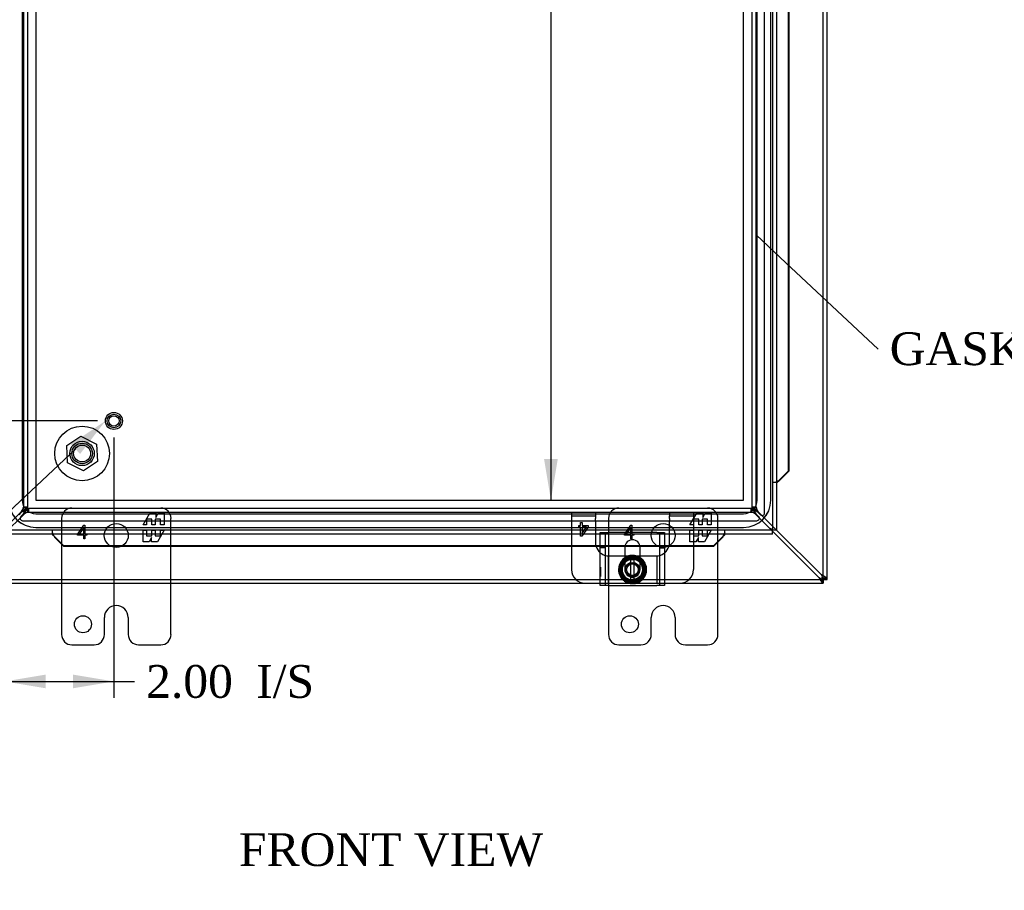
# Model space of a CAD drawing. Header units: inches. Extents: x 0 to 120, y -1 to 80.
# Tile 20 of 53: x 28 to 46, y 22 to 38. Entities that reach past the tile are written whole.
import ezdxf
from ezdxf import colors
from ezdxf.entities.mleader import LeaderData, LeaderLine
from ezdxf.enums import TextEntityAlignment as Align
from ezdxf.lldxf.tags import DXFTag
from ezdxf.math import Vec2, Vec3

# ---------------------------------------------------------------- set-up
doc = ezdxf.new("R2010")
doc.units = ezdxf.units.IN
doc.header["$MEASUREMENT"] = 0
for name, color, linetype in [('COM42667', 7, 'Continuous'), ('COM42780', 7, 'Continuous'), ('COM48468', 7, 'Continuous'), ('COM48473', 7, 'Continuous'), ('COM70220', 7, 'Continuous'), ('Default', 7, 'Continuous'), ('FET07720', 7, 'Continuous'), ('NTS166105', 7, 'Continuous'), ('SCC19011', 7, 'Continuous'), ('SPR20265', 7, 'Continuous'), ('STD26258', 7, 'Continuous'), ('WAF25035', 7, 'Continuous'), ('WAF25059', 7, 'Continuous')]:
    doc.layers.add(name, color=color, linetype=linetype)
doc.styles.add('SEACAD_Times_New_Roman', font='times.ttf')
tags = doc.linetypes.add('HIDDEN2', pattern=[0.1875, 0.125, -0.0625]).pattern_tags.tags
tags[6:7] = [DXFTag(74, 4), DXFTag(75, 0), DXFTag(340, '0'), DXFTag(46, 0.0), DXFTag(50, 0.0), DXFTag(44, 0.0), DXFTag(45, 0.0)]
tags[4:5] = [DXFTag(74, 4), DXFTag(75, 0), DXFTag(340, '0'), DXFTag(46, 0.0), DXFTag(50, 0.0), DXFTag(44, 0.0), DXFTag(45, 0.0)]
doc.dimstyles.new('HAMMOND_(STH_-_120x80)', dxfattribs={"dimtxt": 0.6, "dimasz": 0.75, "dimexe": 0.3, "dimexo": 0.3, "dimgap": 0.15, "dimtad": 0, "dimtih": 1, "dimtoh": 1, "dimzin": 0, "dimdsep": 46, "dimtxsty": 'SEACAD_Times_New_Roman', "dimblk1": '_SE_FILLED', "dimblk2": '_SE_FILLED', "dimsah": 1, "dimcen": 0.3, "dimadec": 0, "dimazin": 0, "dimtfac": 0.8, "dimtofl": 0, "dimtmove": 1, "dimatfit": 3, "dimfxl": 1, "dimtolj": 1, "dimtzin": 0, "dimarcsym": 0})

# ---------------------------------------------------------------- blocks, each defined once
blk = doc.blocks.new('_SE_FILLED')
at = {"color": 0}
blk.add_line((0, 0), (-1, 0), dxfattribs=at)
blk.add_solid([(0, 0), (-1, -0.1665), (-1, 0.1665), (0, 0)], dxfattribs=at)
blk = doc.blocks.new('SE2')
at = {"layer": 'COM42667', "color": 7, "linetype": 'HIDDEN2'}
for p, q in [((38.708, 28.381), (38.851, 28.381)), ((38.708, 28.347), (38.708, 28.381)), ((38.803, 27.411), (38.803, 28.381)), ((39.742, 28.381), (38.851, 28.381)), ((39.742, 28.381), (39.885, 28.381)), ((39.79, 28.381), (39.79, 27.411)), ((39.885, 28.381), (39.885, 28.347)), ((38.803, 28.097), (38.708, 28.097)), ((39.79, 28.097), (39.885, 28.097)), ((39.156, 27.906), (39.156, 27.7)), ((39.437, 27.7), (39.437, 27.906)), ((38.709, 27.747), (38.708, 27.747)), ((38.709, 27.747), (38.709, 27.632)), ((38.709, 27.717), (38.708, 27.717)), ((38.709, 27.638), (38.708, 27.638)), ((38.709, 27.632), (38.708, 27.632)), ((38.709, 27.607), (38.708, 27.607)), ((38.709, 27.574), (38.708, 27.574)), ((38.709, 27.632), (38.709, 27.607)), ((38.709, 27.607), (38.709, 27.574))]:
    blk.add_line(p, q, dxfattribs=at)
at = {"layer": 'COM42667', "color": 7, "linetype": 'Continuous'}
for p, q in [((38.708, 27.411), (38.708, 28.347)), ((39.885, 28.347), (39.885, 27.411)), ((39.156, 28.106), (39.156, 27.906)), ((39.437, 27.906), (39.437, 28.106)), ((38.851, 27.411), (38.708, 27.411)), ((38.851, 27.411), (39.742, 27.411)), ((39.885, 27.411), (39.742, 27.411))]:
    blk.add_line(p, q, dxfattribs=at)
blk.add_arc((39.296, 28.106), 0.14, 0, 180, dxfattribs=at)
at = {"layer": 'COM42667', "color": 7, "linetype": 'HIDDEN2'}
blk.add_arc((39.296, 27.7), 0.14, 180, 0, dxfattribs=at)
at = {"layer": 'COM42780', "color": 7, "linetype": 'HIDDEN2'}
for p, q in [((38.181, 28.749), (38.181, 28.682)), ((38.181, 28.749), (38.618, 28.749)), ((38.181, 28.682), (38.618, 28.682)), ((38.181, 28.682), (38.181, 28.632)), ((38.181, 28.632), (38.181, 28.598)), ((38.618, 28.749), (38.618, 28.682)), ((38.618, 28.682), (38.618, 28.632)), ((38.618, 28.598), (38.618, 28.632)), ((39.975, 28.749), (39.975, 28.682)), ((39.975, 28.749), (40.412, 28.749)), ((39.975, 28.682), (40.412, 28.682)), ((39.975, 28.632), (39.975, 28.682)), ((39.975, 28.632), (39.975, 28.598)), ((40.412, 28.749), (40.412, 28.682)), ((40.412, 28.682), (40.412, 28.632)), ((40.412, 28.598), (40.412, 28.632)), ((38.181, 28.598), (38.181, 28.122)), ((38.313, 28.476), (38.313, 28.505)), ((38.313, 28.505), (38.346, 28.505)), ((38.346, 28.476), (38.313, 28.476)), ((38.346, 28.564), (38.377, 28.564)), ((38.346, 28.505), (38.346, 28.564)), ((38.346, 28.314), (38.346, 28.476)), ((38.486, 28.476), (38.371, 28.314)), ((38.377, 28.564), (38.377, 28.505)), ((38.377, 28.505), (38.486, 28.505)), ((38.377, 28.364), (38.456, 28.476)), ((38.456, 28.476), (38.377, 28.476)), ((38.377, 28.476), (38.377, 28.364)), ((38.486, 28.505), (38.486, 28.476)), ((38.618, 28.598), (38.618, 28.2)), ((39.975, 28.2), (39.975, 28.598)), ((40.412, 28.598), (40.412, 28.122)), ((38.371, 28.314), (38.346, 28.314)), ((38.851, 27.95), (38.851, 27.45)), ((38.856, 27.95), (38.868, 27.95)), ((38.868, 27.95), (38.999, 27.95)), ((38.999, 27.95), (39.156, 27.95)), ((39.228, 27.95), (39.271, 27.95)), ((39.313, 27.95), (39.362, 27.95)), ((39.437, 27.95), (39.593, 27.95)), ((39.593, 27.95), (39.725, 27.95)), ((39.725, 27.95), (39.736, 27.95)), ((39.741, 27.95), (39.741, 27.45)), ((38.708, 27.45), (38.803, 27.45)), ((38.803, 27.45), (38.851, 27.45)), ((38.851, 27.45), (38.856, 27.45)), ((38.856, 27.45), (38.999, 27.45)), ((38.999, 27.45), (39.25, 27.45)), ((39.352, 27.45), (39.593, 27.45)), ((39.593, 27.45), (39.736, 27.45)), ((39.736, 27.45), (39.741, 27.45)), ((39.741, 27.45), (39.789, 27.45)), ((39.789, 27.45), (39.885, 27.45))]:
    blk.add_line(p, q, dxfattribs=at)
at = {"layer": 'COM42780', "color": 7, "linetype": 'Continuous'}
for p, q in [((38.181, 28.122), (38.181, 27.7)), ((40.412, 28.122), (40.412, 27.7)), ((39.156, 27.95), (39.228, 27.95)), ((39.362, 27.95), (39.437, 27.95)), ((38.431, 27.45), (38.708, 27.45)), ((39.885, 27.45), (40.162, 27.45))]:
    blk.add_line(p, q, dxfattribs=at)
at = {"layer": 'COM42780', "color": 7, "linetype": 'HIDDEN2'}
for radius in [0.195, 0.125, 0.106]:
    blk.add_circle((39.296, 27.7), radius, dxfattribs=at)
for centre, start, end in [((38.868, 28.2), 180, 198.0043), ((39.725, 28.2), 341.9957, 0), ((38.868, 28.2), 230.0676, 254.9972), ((38.868, 28.2), 254.9972, 266.1643), ((38.868, 28.2), 266.1643, 267.3237), ((39.725, 28.2), 272.6763, 273.8357), ((39.725, 28.2), 273.8357, 285.0028), ((39.725, 28.2), 285.0028, 309.9324)]:
    blk.add_arc(centre, 0.25, start, end, dxfattribs=at)
at = {"layer": 'COM42780', "color": 7, "linetype": 'Continuous'}
for centre, start, end in [((38.868, 28.2), 198.0043, 230.0676), ((39.725, 28.2), 309.9324, 341.9957), ((38.431, 27.7), 180, 270), ((40.162, 27.7), 270, 0)]:
    blk.add_arc(centre, 0.25, start, end, dxfattribs=at)
at = {"layer": 'COM48468', "color": 7, "linetype": 'HIDDEN2'}
for p, q in [((42.786, 27.527), (42.786, 51.372)), ((28.161, 50.058), (28.161, 28.841)), ((28.233, 50.058), (28.233, 28.841)), ((41.483, 28.841), (41.483, 50.058)), ((41.555, 28.841), (41.555, 50.058)), ((41.713, 28.736), (41.713, 50.163)), ((28.161, 28.843), (28.161, 28.843)), ((28.233, 28.843), (28.161, 28.843)), ((28.161, 28.841), (28.233, 28.841)), ((28.25, 28.753), (28.25, 28.825)), ((28.25, 28.825), (41.467, 28.825)), ((28.251, 28.825), (28.251, 28.753)), ((41.465, 28.825), (41.465, 28.753)), ((41.467, 28.753), (41.467, 28.825)), ((41.483, 28.843), (41.555, 28.843)), ((41.555, 28.841), (41.483, 28.841)), ((41.556, 28.843), (41.555, 28.843)), ((28.125, 28.764), (27.781, 28.419)), ((27.815, 28.36), (28.172, 28.717)), ((28.08, 28.705), (28.125, 28.75)), ((28.158, 28.717), (28.113, 28.671)), ((28.25, 28.753), (41.467, 28.753)), ((28.251, 28.752), (28.251, 28.753)), ((41.465, 28.753), (41.465, 28.752)), ((41.544, 28.717), (41.859, 28.402)), ((41.603, 28.671), (41.558, 28.717)), ((41.931, 28.424), (41.591, 28.764)), ((41.591, 28.75), (41.637, 28.705)), ((28.145, 28.595), (41.572, 28.595)), ((26.936, 27.522), (42.781, 27.522))]:
    blk.add_line(p, q, dxfattribs=at)
at = {"layer": 'COM48468', "color": 7, "linetype": 'Continuous'}
for p, q in [((42.858, 27.527), (42.858, 38.584)), ((41.859, 28.402), (42.703, 27.558)), ((42.75, 27.605), (41.931, 28.424)), ((42.769, 27.539), (42.75, 27.558)), ((42.769, 27.539), (42.75, 27.558)), ((26.936, 27.45), (38.431, 27.45)), ((40.162, 27.45), (42.781, 27.45)), ((42.769, 27.539), (42.784, 27.524)), ((42.769, 27.539), (42.784, 27.524)), ((42.781, 27.522), (42.781, 27.45)), ((42.786, 27.522), (42.781, 27.522)), ((42.781, 27.45), (42.786, 27.45)), ((42.786, 27.522), (42.785, 27.523)), ((42.786, 27.522), (42.785, 27.523)), ((42.786, 27.527), (42.786, 27.522)), ((42.786, 27.527), (42.858, 27.527)), ((42.786, 27.522), (42.858, 27.522)), ((42.786, 27.522), (42.786, 27.45)), ((42.858, 27.522), (42.858, 27.527))]:
    blk.add_line(p, q, dxfattribs=at)
at = {"layer": 'COM48468', "color": 7, "linetype": 'HIDDEN2'}
for centre, radius, start, end in [((27.967, 28.882), 0.198, 323.3304, 348.6394), ((41.75, 28.882), 0.198, 191.3606, 216.6696), ((28.145, 28.64), 0.045, 135, 270), ((28.29, 28.558), 0.198, 101.3606, 126.6696), ((41.426, 28.558), 0.198, 53.3304, 78.6394), ((41.572, 28.64), 0.045, 270, 45), ((41.668, 28.736), 0.045, 225, 0)]:
    blk.add_arc(centre, radius, start, end, dxfattribs=at)
at = {"layer": 'COM48468', "color": 7, "linetype": 'Continuous'}
for centre, radius, start, end in [((43.136, 27.767), 0.48, 205.7943, 217.9385), ((42.877, 27.816), 0.312, 236.1943, 247.4031), ((42.541, 27.172), 0.48, 52.0615, 64.2057), ((42.492, 27.431), 0.312, 22.5969, 33.8057)]:
    blk.add_arc(centre, radius, start, end, dxfattribs=at)
at = {"layer": 'COM48468', "color": 7, "linetype": 'HIDDEN2'}
for points, knots in [([(28.231, 28.843), (28.229, 28.836), (28.224, 28.83), (28.211, 28.816), (28.203, 28.81), (28.184, 28.797), (28.173, 28.79), (28.15, 28.777), (28.138, 28.77), (28.125, 28.764)], [0, 0, 0, 0, 0.25, 0.25, 0.5, 0.5, 0.75, 0.75, 1, 1, 1, 1]), ([(28.233, 28.841), (28.233, 28.833), (28.231, 28.826), (28.22, 28.81), (28.212, 28.803), (28.192, 28.788), (28.18, 28.78), (28.154, 28.765), (28.14, 28.757), (28.125, 28.75)], [0, 0, 0, 0, 0.25, 0.25, 0.5, 0.5, 0.75, 0.75, 1, 1, 1, 1]), ([(28.161, 28.841), (28.161, 28.826), (28.157, 28.81), (28.144, 28.78), (28.135, 28.765), (28.125, 28.75)], [0, 0, 0, 0, 0.5, 0.5, 1, 1, 1, 1]), ([(28.158, 28.717), (28.166, 28.731), (28.174, 28.745), (28.189, 28.771), (28.196, 28.783), (28.212, 28.803), (28.219, 28.811), (28.234, 28.822), (28.242, 28.825), (28.25, 28.825)], [0, 0, 0, 0, 0.25, 0.25, 0.5, 0.5, 0.75, 0.75, 1, 1, 1, 1]), ([(28.172, 28.717), (28.179, 28.729), (28.186, 28.741), (28.199, 28.764), (28.205, 28.775), (28.219, 28.794), (28.225, 28.802), (28.238, 28.815), (28.245, 28.82), (28.251, 28.822)], [0, 0, 0, 0, 0.25, 0.25, 0.5, 0.5, 0.75, 0.75, 1, 1, 1, 1]), ([(41.465, 28.822), (41.472, 28.82), (41.478, 28.815), (41.492, 28.802), (41.498, 28.794), (41.511, 28.775), (41.518, 28.764), (41.531, 28.741), (41.538, 28.729), (41.544, 28.717)], [0, 0, 0, 0, 0.25, 0.25, 0.5, 0.5, 0.75, 0.75, 1, 1, 1, 1]), ([(41.467, 28.825), (41.475, 28.825), (41.482, 28.822), (41.498, 28.811), (41.505, 28.803), (41.52, 28.783), (41.528, 28.771), (41.543, 28.745), (41.551, 28.731), (41.558, 28.717)], [0, 0, 0, 0, 0.25, 0.25, 0.5, 0.5, 0.75, 0.75, 1, 1, 1, 1]), ([(41.591, 28.75), (41.577, 28.757), (41.563, 28.765), (41.537, 28.78), (41.525, 28.788), (41.505, 28.803), (41.497, 28.81), (41.486, 28.826), (41.483, 28.833), (41.483, 28.841)], [0, 0, 0, 0, 0.25, 0.25, 0.5, 0.5, 0.75, 0.75, 1, 1, 1, 1]), ([(41.591, 28.764), (41.579, 28.77), (41.567, 28.777), (41.544, 28.79), (41.533, 28.797), (41.514, 28.81), (41.506, 28.816), (41.493, 28.83), (41.488, 28.836), (41.486, 28.843)], [0, 0, 0, 0, 0.25, 0.25, 0.5, 0.5, 0.75, 0.75, 1, 1, 1, 1]), ([(41.591, 28.75), (41.582, 28.765), (41.573, 28.78), (41.559, 28.81), (41.555, 28.826), (41.555, 28.841)], [0, 0, 0, 0, 0.5, 0.5, 1, 1, 1, 1]), ([(28.158, 28.717), (28.174, 28.726), (28.189, 28.735), (28.219, 28.749), (28.234, 28.753), (28.25, 28.753)], [0, 0, 0, 0, 0.5, 0.5, 1, 1, 1, 1]), ([(41.467, 28.753), (41.482, 28.753), (41.498, 28.749), (41.528, 28.735), (41.543, 28.726), (41.558, 28.717)], [0, 0, 0, 0, 0.5, 0.5, 1, 1, 1, 1]), ([(42.786, 27.454), (42.782, 27.455), (42.779, 27.456), (42.774, 27.46), (42.772, 27.461), (42.769, 27.466), (42.768, 27.468), (42.766, 27.474), (42.766, 27.477), (42.766, 27.487), (42.767, 27.494), (42.771, 27.506), (42.773, 27.51), (42.778, 27.517), (42.78, 27.521), (42.784, 27.524)], [0, 0, 0, 0, 0.125, 0.125, 0.25, 0.25, 0.375, 0.375, 0.5, 0.5, 0.75, 0.75, 0.875, 0.875, 1, 1, 1, 1]), ([(42.784, 27.524), (42.787, 27.528), (42.791, 27.53), (42.798, 27.535), (42.802, 27.537), (42.81, 27.54), (42.814, 27.541), (42.821, 27.542), (42.825, 27.542), (42.834, 27.542), (42.84, 27.54), (42.847, 27.536), (42.848, 27.534), (42.852, 27.529), (42.853, 27.526), (42.854, 27.522)], [0, 0, 0, 0, 0.125, 0.125, 0.25, 0.25, 0.375, 0.375, 0.5, 0.5, 0.75, 0.75, 0.875, 0.875, 1, 1, 1, 1])]:
    blk.add_open_spline(points, degree=3, knots=knots, dxfattribs=at)
at = {"layer": 'COM48468', "color": 7, "linetype": 'Continuous'}
for points, knots in [([(42.786, 27.527), (42.786, 27.528), (42.786, 27.529), (42.786, 27.532), (42.785, 27.534), (42.784, 27.537), (42.783, 27.54), (42.782, 27.544), (42.781, 27.547), (42.78, 27.55), (42.779, 27.551)], [0, 0, 0, 0, 0.113631, 0.230199, 0.349926, 0.472979, 0.599472, 0.729469, 0.862987, 1, 1, 1, 1]), ([(42.858, 27.527), (42.858, 27.53), (42.856, 27.533), (42.848, 27.541), (42.843, 27.546), (42.837, 27.551)], [0, 0, 0, 0, 0.5, 0.5, 1, 1, 1, 1]), ([(42.757, 27.529), (42.758, 27.528), (42.761, 27.527), (42.764, 27.526), (42.768, 27.525), (42.771, 27.524), (42.774, 27.523), (42.776, 27.522), (42.779, 27.522), (42.78, 27.522), (42.781, 27.522)], [0, 0, 0, 0, 0.137013, 0.270531, 0.400528, 0.527021, 0.650074, 0.769801, 0.886369, 1, 1, 1, 1]), ([(42.757, 27.471), (42.762, 27.465), (42.767, 27.46), (42.775, 27.452), (42.778, 27.45), (42.781, 27.45)], [0, 0, 0, 0, 0.5, 0.5, 1, 1, 1, 1]), ([(42.785, 27.523), (42.782, 27.524), (42.779, 27.524), (42.774, 27.525), (42.771, 27.526), (42.767, 27.528), (42.766, 27.53), (42.766, 27.534), (42.767, 27.537), (42.769, 27.539)], [0, 0, 0, 0, 0.25, 0.25, 0.5, 0.5, 0.75, 0.75, 1, 1, 1, 1]), ([(42.769, 27.539), (42.771, 27.541), (42.774, 27.542), (42.778, 27.542), (42.78, 27.541), (42.782, 27.537), (42.783, 27.534), (42.784, 27.529), (42.784, 27.526), (42.785, 27.523)], [0, 0, 0, 0, 0.25, 0.25, 0.5, 0.5, 0.75, 0.75, 1, 1, 1, 1])]:
    blk.add_open_spline(points, degree=3, knots=knots, dxfattribs=at)
at = {"layer": 'COM48468', "color": 7, "linetype": 'HIDDEN2'}
for points in [[(42.766, 27.532), (42.766, 27.516), (42.766, 27.499), (42.766, 27.481)], [(42.827, 27.542), (42.809, 27.542), (42.792, 27.542), (42.776, 27.542)]]:
    blk.add_open_spline(points, degree=3, dxfattribs=at)
at = {"layer": 'COM48473', "color": 7, "linetype": 'HIDDEN2'}
for p, q in [((41.859, 50.48), (41.859, 28.419)), ((41.931, 29.294), (41.859, 29.294)), ((41.859, 28.419), (27.815, 28.419)), ((28.69, 28.347), (28.69, 28.419)), ((40.984, 28.347), (40.984, 28.419)), ((39.159, 28.135), (38.708, 28.135)), ((39.157, 28.122), (38.708, 28.122)), ((39.885, 28.135), (39.434, 28.135)), ((39.885, 28.122), (39.436, 28.122))]:
    blk.add_line(p, q, dxfattribs=at)
at = {"layer": 'COM48473', "color": 7, "linetype": 'Continuous'}
for p, q in [((41.931, 50.48), (41.931, 28.419)), ((42.144, 38.861), (42.144, 29.502)), ((42.156, 38.861), (42.156, 29.502)), ((42.144, 29.502), (41.974, 29.33)), ((42.156, 29.502), (41.986, 29.33)), ((42.156, 29.502), (42.144, 29.502)), ((41.931, 29.294), (41.944, 29.294)), ((41.974, 29.33), (41.986, 29.33)), ((41.859, 28.419), (41.823, 28.455)), ((41.859, 28.419), (41.823, 28.455)), ((41.859, 28.347), (27.815, 28.347)), ((28.69, 28.347), (28.69, 28.334)), ((28.726, 28.305), (28.726, 28.292)), ((28.899, 28.135), (28.726, 28.305)), ((28.899, 28.122), (28.726, 28.292)), ((40.949, 28.305), (40.776, 28.135)), ((40.949, 28.292), (40.776, 28.122)), ((40.949, 28.305), (40.949, 28.292)), ((40.984, 28.334), (40.984, 28.347)), ((41.859, 28.347), (41.859, 28.419)), ((41.931, 28.419), (41.859, 28.419)), ((28.899, 28.122), (28.899, 28.135)), ((38.708, 28.135), (28.899, 28.135)), ((38.708, 28.122), (28.899, 28.122)), ((39.436, 28.122), (39.157, 28.122)), ((39.434, 28.135), (39.159, 28.135)), ((40.776, 28.135), (39.885, 28.135)), ((40.776, 28.122), (39.885, 28.122)), ((40.776, 28.122), (40.776, 28.135))]:
    blk.add_line(p, q, dxfattribs=at)
at = {"layer": 'COM48473', "color": 7, "linetype": 'HIDDEN2'}
for centre, start, end in [((42.372, 28.243), 110.6362, 114.2658), ((27.639, 27.907), 20.6362, 24.2658), ((42.035, 27.907), 155.7342, 159.3638)]:
    blk.add_arc(centre, 1.153, start, end, dxfattribs=at)
at = {"layer": 'COM48473', "color": 7, "linetype": 'Continuous'}
for centre, start, end in [((42.262, 29.061), 136.9946, 143.6858), ((28.457, 28.016), 46.9946, 53.6858), ((41.218, 28.016), 126.3142, 133.0054)]:
    blk.add_arc(centre, 0.395, start, end, dxfattribs=at)
at = {"layer": 'COM48473', "color": 7, "linetype": 'HIDDEN2'}
for points in [[(41.963, 29.317), (41.958, 29.317), (41.959, 29.318), (41.966, 29.322)], [(28.714, 28.316), (28.713, 28.321), (28.715, 28.32), (28.718, 28.313)], [(40.961, 28.319), (40.961, 28.319), (40.961, 28.318), (40.961, 28.316)]]:
    blk.add_open_spline(points, degree=3, dxfattribs=at)
at = {"layer": 'COM48473', "color": 7, "linetype": 'Continuous'}
blk.add_open_spline([(40.957, 28.313), (40.959, 28.317), (40.96, 28.319), (40.961, 28.319)], degree=3, dxfattribs=at)
at = {"layer": 'COM70220', "color": 7, "linetype": 'HIDDEN2'}
for p, q in [((28.139, 49.927), (28.139, 28.972)), ((28.388, 49.927), (28.388, 28.972)), ((28.389, 49.927), (28.389, 28.972)), ((41.327, 28.972), (41.327, 49.927)), ((41.328, 28.972), (41.328, 49.927)), ((41.577, 28.972), (41.577, 49.927)), ((41.826, 28.972), (41.826, 49.927)), ((41.827, 28.972), (41.827, 49.927)), ((28.389, 28.972), (41.327, 28.972)), ((28.389, 28.971), (41.327, 28.971)), ((28.389, 28.722), (41.327, 28.722)), ((28.389, 28.473), (41.327, 28.473)), ((28.389, 28.472), (41.327, 28.472))]:
    blk.add_line(p, q, dxfattribs=at)
for centre, radius, start, end in [((28.389, 28.972), 0.5, 180, 270), ((28.389, 28.972), 0.499, 180, 270), ((28.389, 28.972), 0.25, 180, 270), ((28.389, 28.972), 0.001, 180, 270), ((41.327, 28.972), 0.5, 270, 360), ((41.327, 28.972), 0.001, 270, 360), ((41.327, 28.972), 0.25, 270, 360), ((41.327, 28.972), 0.499, 270, 360)]:
    blk.add_arc(centre, radius, start, end, dxfattribs=at)
at = {"layer": 'FET07720', "color": 7, "linetype": 'HIDDEN2'}
for p, q in [((28.858, 28.637), (28.858, 27.45)), ((30.348, 28.519), (30.471, 28.732)), ((30.511, 28.625), (30.413, 28.625)), ((30.413, 28.625), (30.413, 28.519)), ((30.471, 28.732), (30.58, 28.732)), ((30.511, 28.519), (30.511, 28.625)), ((30.669, 28.625), (30.571, 28.625)), ((30.571, 28.625), (30.571, 28.519)), ((30.58, 28.732), (30.58, 28.654)), ((30.58, 28.654), (30.625, 28.732)), ((30.625, 28.732), (30.733, 28.732)), ((30.669, 28.519), (30.669, 28.625)), ((30.733, 28.732), (30.733, 28.519)), ((30.858, 27.45), (30.858, 28.637)), ((38.858, 28.637), (38.858, 27.411)), ((40.348, 28.519), (40.471, 28.732)), ((40.511, 28.625), (40.413, 28.625)), ((40.413, 28.625), (40.413, 28.519)), ((40.471, 28.732), (40.58, 28.732)), ((40.511, 28.519), (40.511, 28.625)), ((40.669, 28.625), (40.571, 28.625)), ((40.571, 28.625), (40.571, 28.519)), ((40.58, 28.732), (40.58, 28.654)), ((40.58, 28.654), (40.625, 28.732)), ((40.625, 28.732), (40.733, 28.732)), ((40.669, 28.519), (40.669, 28.625)), ((40.733, 28.732), (40.733, 28.519)), ((40.858, 27.45), (40.858, 28.637)), ((29.148, 28.342), (29.267, 28.512)), ((29.264, 28.473), (29.177, 28.348)), ((29.264, 28.348), (29.264, 28.473)), ((29.267, 28.512), (29.284, 28.512)), ((29.284, 28.512), (29.284, 28.348)), ((30.413, 28.519), (30.348, 28.519)), ((30.571, 28.519), (30.511, 28.519)), ((30.733, 28.519), (30.669, 28.519)), ((39.148, 28.342), (39.267, 28.512)), ((39.264, 28.473), (39.177, 28.348)), ((39.264, 28.348), (39.264, 28.473)), ((39.267, 28.512), (39.284, 28.512)), ((39.284, 28.512), (39.284, 28.348)), ((40.413, 28.519), (40.348, 28.519)), ((40.571, 28.519), (40.511, 28.519)), ((40.733, 28.519), (40.669, 28.519)), ((29.148, 28.328), (29.148, 28.342)), ((29.264, 28.328), (29.148, 28.328)), ((29.177, 28.348), (29.264, 28.348)), ((29.264, 28.262), (29.264, 28.328)), ((29.284, 28.348), (29.319, 28.348)), ((29.319, 28.328), (29.284, 28.328)), ((29.284, 28.328), (29.284, 28.262)), ((29.319, 28.348), (29.319, 28.328)), ((30.348, 28.21), (30.348, 28.422)), ((30.348, 28.422), (30.413, 28.422)), ((30.413, 28.422), (30.413, 28.316)), ((30.413, 28.316), (30.511, 28.316)), ((30.502, 28.287), (30.457, 28.21)), ((30.502, 28.21), (30.502, 28.287)), ((30.511, 28.316), (30.511, 28.422)), ((30.511, 28.422), (30.571, 28.422)), ((30.571, 28.422), (30.571, 28.316)), ((30.571, 28.316), (30.669, 28.316)), ((30.733, 28.422), (30.611, 28.21)), ((30.669, 28.316), (30.669, 28.422)), ((30.669, 28.422), (30.733, 28.422)), ((39.148, 28.328), (39.148, 28.342)), ((39.264, 28.328), (39.148, 28.328)), ((39.177, 28.348), (39.264, 28.348)), ((39.264, 28.262), (39.264, 28.328)), ((39.284, 28.348), (39.319, 28.348)), ((39.319, 28.328), (39.284, 28.328)), ((39.284, 28.328), (39.284, 28.262)), ((39.319, 28.348), (39.319, 28.328)), ((40.348, 28.21), (40.348, 28.422)), ((40.348, 28.422), (40.413, 28.422)), ((40.413, 28.422), (40.413, 28.316)), ((40.413, 28.316), (40.511, 28.316)), ((40.502, 28.287), (40.457, 28.21)), ((40.502, 28.21), (40.502, 28.287)), ((40.511, 28.316), (40.511, 28.422)), ((40.511, 28.422), (40.571, 28.422)), ((40.571, 28.422), (40.571, 28.316)), ((40.571, 28.316), (40.669, 28.316)), ((40.733, 28.422), (40.611, 28.21)), ((40.669, 28.316), (40.669, 28.422)), ((40.669, 28.422), (40.733, 28.422)), ((29.284, 28.262), (29.264, 28.262)), ((30.457, 28.21), (30.348, 28.21)), ((30.611, 28.21), (30.502, 28.21)), ((39.284, 28.262), (39.264, 28.262)), ((40.457, 28.21), (40.348, 28.21)), ((40.611, 28.21), (40.502, 28.21))]:
    blk.add_line(p, q, dxfattribs=at)
at = {"layer": 'FET07720', "color": 7, "linetype": 'Continuous'}
for p, q in [((28.858, 27.45), (28.858, 26.512)), ((30.858, 26.512), (30.858, 27.45)), ((38.858, 27.411), (38.858, 26.512)), ((40.858, 26.512), (40.858, 27.45)), ((29.858, 27.043), (29.858, 27.043)), ((39.858, 27.043), (39.858, 27.043)), ((29.64, 26.512), (29.64, 26.825)), ((30.076, 26.825), (30.076, 26.512)), ((39.64, 26.512), (39.64, 26.825)), ((40.076, 26.825), (40.076, 26.512)), ((29.046, 26.325), (29.452, 26.325)), ((30.264, 26.325), (30.671, 26.325)), ((39.046, 26.325), (39.452, 26.325)), ((40.264, 26.325), (40.671, 26.325))]:
    blk.add_line(p, q, dxfattribs=at)
at = {"layer": 'FET07720', "color": 7, "linetype": 'HIDDEN2'}
for centre in [(29.858, 28.325), (39.858, 28.325)]:
    blk.add_circle(centre, 0.219, dxfattribs=at)
at = {"layer": 'FET07720', "color": 7, "linetype": 'Continuous'}
for centre in [(29.249, 26.7), (39.249, 26.7)]:
    blk.add_circle(centre, 0.156, dxfattribs=at)
at = {"layer": 'FET07720', "color": 7, "linetype": 'HIDDEN2'}
for centre, start, end in [((29.046, 28.637), 90, 180), ((30.671, 28.637), 0, 90), ((39.046, 28.637), 90, 180), ((40.671, 28.637), 0, 90)]:
    blk.add_arc(centre, 0.188, start, end, dxfattribs=at)
at = {"layer": 'FET07720', "color": 7, "linetype": 'Continuous'}
for centre, radius, start, end in [((29.858, 26.825), 0.218, 90, 180), ((29.858, 26.825), 0.218, 0, 90), ((39.858, 26.825), 0.218, 90, 180), ((39.858, 26.825), 0.218, 0, 90), ((29.046, 26.512), 0.188, 180, 270), ((29.452, 26.512), 0.188, 270, 0), ((30.264, 26.512), 0.187, 180, 270), ((30.671, 26.512), 0.188, 270, 0), ((39.046, 26.512), 0.188, 180, 270), ((39.452, 26.512), 0.188, 270, 0), ((40.264, 26.512), 0.188, 180, 270), ((40.671, 26.512), 0.188, 270, 0)]:
    blk.add_arc(centre, radius, start, end, dxfattribs=at)
at = {"layer": 'NTS166105', "color": 7, "linetype": 'HIDDEN2'}
for p, q in [((28.955, 29.97), (29.213, 30.139)), ((29.213, 30.139), (29.499, 29.996)), ((28.968, 29.654), (28.955, 29.97)), ((29.499, 29.996), (29.514, 29.678)), ((29.256, 29.509), (28.968, 29.654)), ((29.514, 29.678), (29.256, 29.509))]:
    blk.add_line(p, q, dxfattribs=at)
for radius in [0.188, 0.154]:
    blk.add_circle((29.233, 29.825), radius, dxfattribs=at)
at = {"layer": 'SCC19011', "color": 7, "linetype": 'Continuous'}
for p, q in [((39.187, 27.915), (39.055, 27.7)), ((39.262, 27.915), (39.187, 27.915)), ((39.33, 27.915), (39.262, 27.915)), ((39.262, 27.915), (39.262, 27.894)), ((39.405, 27.915), (39.33, 27.915)), ((39.33, 27.894), (39.33, 27.915)), ((39.537, 27.7), (39.405, 27.915)), ((39.262, 27.894), (39.262, 27.884)), ((39.262, 27.884), (39.262, 27.515)), ((39.33, 27.884), (39.33, 27.894)), ((39.33, 27.515), (39.33, 27.884)), ((39.055, 27.7), (39.187, 27.485)), ((39.405, 27.485), (39.537, 27.7)), ((39.187, 27.485), (39.262, 27.485)), ((39.262, 27.515), (39.262, 27.505)), ((39.262, 27.505), (39.262, 27.485)), ((39.262, 27.485), (39.33, 27.485)), ((39.33, 27.505), (39.33, 27.515)), ((39.33, 27.485), (39.33, 27.505)), ((39.33, 27.485), (39.405, 27.485))]:
    blk.add_line(p, q, dxfattribs=at)
at = {"layer": 'SCC19011', "color": 7, "linetype": 'HIDDEN2'}
blk.add_circle((39.296, 27.7), 0.122, dxfattribs=at)
at = {"layer": 'SCC19011', "color": 7, "linetype": 'Continuous'}
for start, end in [(100.4474, 259.5526), (280.4474, 79.5526)]:
    blk.add_arc((39.296, 27.7), 0.188, start, end, dxfattribs=at)
at = {"layer": 'SPR20265', "color": 7, "linetype": 'HIDDEN2'}
for p, q in [((39.111, 27.885), (39.136, 27.86)), ((39.296, 27.517), (39.296, 27.482))]:
    blk.add_line(p, q, dxfattribs=at)
for points, knots in [([(39.516, 27.822), (39.513, 27.827), (39.494, 27.859), (39.445, 27.91), (39.358, 27.95), (39.263, 27.956), (39.172, 27.927), (39.098, 27.867), (39.05, 27.784), (39.036, 27.69), (39.057, 27.596), (39.11, 27.517), (39.188, 27.461), (39.28, 27.438), (39.375, 27.449), (39.459, 27.493), (39.523, 27.565), (39.556, 27.654), (39.556, 27.75), (39.522, 27.837), (39.476, 27.89), (39.445, 27.913), (39.438, 27.918)], [0.7535329, 0.7535329, 0.7535329, 0.7535329, 0.7557863, 0.7668873, 0.7779898, 0.7890906, 0.8001915, 0.8112914, 0.8223931, 0.8334948, 0.8445983, 0.8557003, 0.8668021, 0.8779027, 0.8890041, 0.9001067, 0.9112098, 0.9223136, 0.9334157, 0.9445065, 0.955056, 0.9580988, 0.9580988, 0.9580988, 0.9580988]), ([(39.358, 27.483), (39.377, 27.488), (39.425, 27.508), (39.487, 27.565), (39.525, 27.653), (39.525, 27.749), (39.486, 27.837), (39.416, 27.902), (39.325, 27.933), (39.23, 27.926), (39.145, 27.881), (39.085, 27.806), (39.059, 27.714), (39.072, 27.619), (39.122, 27.537), (39.2, 27.481), (39.293, 27.46), (39.388, 27.478), (39.467, 27.531), (39.52, 27.61), (39.538, 27.705), (39.517, 27.798), (39.462, 27.877), (39.381, 27.927), (39.286, 27.943), (39.193, 27.92), (39.116, 27.864), (39.066, 27.782), (39.051, 27.688), (39.074, 27.595), (39.131, 27.517), (39.213, 27.468), (39.307, 27.453), (39.4, 27.475), (39.478, 27.531), (39.529, 27.612), (39.545, 27.706), (39.525, 27.8), (39.471, 27.878), (39.391, 27.932), (39.298, 27.95), (39.216, 27.936), (39.171, 27.912), (39.156, 27.901)], [0.171632, 0.171632, 0.171632, 0.171632, 0.1787178, 0.1898116, 0.200905, 0.2119972, 0.2230929, 0.2341872, 0.2452831, 0.2563771, 0.2674708, 0.2785654, 0.28966, 0.3007576, 0.3118528, 0.3229492, 0.3340432, 0.3451384, 0.3562353, 0.3673323, 0.3784297, 0.3895246, 0.4006213, 0.4117166, 0.4228156, 0.4339132, 0.4450112, 0.4561079, 0.4672039, 0.4783017, 0.4893995, 0.5004992, 0.5115966, 0.5226954, 0.5337915, 0.544891, 0.5559893, 0.5670899, 0.5781889, 0.5892874, 0.6003855, 0.6114838, 0.6182193, 0.6182193, 0.6182193, 0.6182193]), ([(39.25, 27.916), (39.242, 27.915), (39.203, 27.904), (39.14, 27.867), (39.085, 27.789), (39.067, 27.694), (39.088, 27.601), (39.146, 27.524), (39.204, 27.492), (39.236, 27.483), (39.238, 27.482)], [0.08689075, 0.08689075, 0.08689075, 0.08689075, 0.08997324, 0.10106518, 0.11215928, 0.12325299, 0.13434424, 0.14543733, 0.15652896, 0.15730304, 0.15730304, 0.15730304, 0.15730304]), ([(39.251, 27.483), (39.231, 27.487), (39.186, 27.503), (39.128, 27.55), (39.086, 27.62), (39.072, 27.701), (39.087, 27.781), (39.131, 27.85), (39.196, 27.899), (39.248, 27.914), (39.274, 27.916)], [0.12808696, 0.12808696, 0.12808696, 0.12808696, 0.13652493, 0.14763797, 0.15874783, 0.1698589, 0.18096891, 0.19208116, 0.20319267, 0.2141853, 0.2141853, 0.2141853, 0.2141853]), ([(39.136, 27.86), (39.159, 27.879), (39.204, 27.913), (39.297, 27.932), (39.382, 27.912), (39.452, 27.868), (39.5, 27.804), (39.524, 27.726), (39.517, 27.644), (39.484, 27.57), (39.425, 27.513), (39.374, 27.49), (39.346, 27.483), (39.345, 27.483)], [0, 0, 0, 0, 0.0112469, 0.0252682, 0.0367371, 0.0476376, 0.0587408, 0.0698533, 0.080966, 0.0920765, 0.1031883, 0.1142994, 0.1150346, 0.1150346, 0.1150346, 0.1150346]), ([(39.142, 27.843), (39.145, 27.846), (39.167, 27.868), (39.216, 27.9), (39.296, 27.914), (39.377, 27.899), (39.429, 27.864), (39.452, 27.839), (39.457, 27.832)], [0.37922098, 0.37922098, 0.37922098, 0.37922098, 0.38094922, 0.39205781, 0.40316665, 0.41427643, 0.42538516, 0.42868152, 0.42868152, 0.42868152, 0.42868152]), ([(39.296, 27.482), (39.33, 27.485), (39.392, 27.494), (39.474, 27.559), (39.516, 27.648), (39.518, 27.744), (39.481, 27.832), (39.416, 27.891), (39.364, 27.911), (39.342, 27.916)], [0, 0, 0, 0, 0.01093327, 0.02364873, 0.03458567, 0.04560719, 0.05669929, 0.06779157, 0.07600206, 0.07600206, 0.07600206, 0.07600206]), ([(39.316, 27.916), (39.329, 27.915), (39.368, 27.908), (39.429, 27.877), (39.484, 27.817), (39.513, 27.741), (39.513, 27.681), (39.506, 27.649), (39.504, 27.643)], [0.21995858, 0.21995858, 0.21995858, 0.21995858, 0.22541447, 0.23652458, 0.24763299, 0.25874448, 0.26985449, 0.27231226, 0.27231226, 0.27231226, 0.27231226]), ([(39.095, 27.634), (39.087, 27.658), (39.081, 27.705), (39.09, 27.751), (39.097, 27.771)], [0.3480461, 0.3480461, 0.3480461, 0.3480461, 0.35873317, 0.3673569, 0.3673569, 0.3673569, 0.3673569]), ([(39.473, 27.591), (39.466, 27.58), (39.442, 27.548), (39.387, 27.508), (39.307, 27.489), (39.227, 27.501), (39.156, 27.543), (39.108, 27.608), (39.087, 27.688), (39.099, 27.768), (39.141, 27.839), (39.207, 27.887), (39.286, 27.907), (39.367, 27.894), (39.437, 27.851), (39.484, 27.784), (39.502, 27.704), (39.487, 27.624), (39.441, 27.556), (39.373, 27.51), (39.292, 27.496), (39.213, 27.515), (39.147, 27.563), (39.105, 27.634), (39.095, 27.715), (39.119, 27.794), (39.171, 27.857), (39.245, 27.893), (39.327, 27.897), (39.403, 27.868), (39.461, 27.81), (39.492, 27.733), (39.488, 27.652), (39.452, 27.578), (39.388, 27.526), (39.309, 27.504), (39.228, 27.516), (39.173, 27.552), (39.149, 27.581), (39.143, 27.59)], [0.464438, 0.464438, 0.464438, 0.464438, 0.4698156, 0.4809232, 0.4920326, 0.503138, 0.5142446, 0.52535, 0.5364578, 0.547565, 0.5586721, 0.5697781, 0.5808823, 0.5919888, 0.603094, 0.6142018, 0.6253066, 0.6364118, 0.6475152, 0.6586197, 0.6697249, 0.6808298, 0.6919358, 0.7030382, 0.714142, 0.7252447, 0.7363492, 0.7474536, 0.7585562, 0.7696589, 0.7807596, 0.7918635, 0.8029663, 0.8140692, 0.8251712, 0.836271, 0.8473724, 0.8584731, 0.862923, 0.862923, 0.862923, 0.862923]), ([(39.248, 27.88), (39.25, 27.881), (39.278, 27.887), (39.31, 27.887), (39.339, 27.881), (39.341, 27.88)], [0.91315801, 0.91315801, 0.91315801, 0.91315801, 0.91397592, 0.92507741, 0.92612869, 0.92612869, 0.92612869, 0.92612869]), ([(39.468, 27.768), (39.475, 27.751), (39.485, 27.707), (39.475, 27.642), (39.442, 27.581), (39.381, 27.529), (39.329, 27.52), (39.296, 27.517)], [0.95046325, 0.95046325, 0.95046325, 0.95046325, 0.95824793, 0.96865358, 0.9770936, 0.98730809, 1, 1, 1, 1]), ([(39.486, 27.785), (39.487, 27.785), (39.497, 27.76), (39.509, 27.707), (39.5, 27.648), (39.487, 27.619), (39.485, 27.614)], [0.43640128, 0.43640128, 0.43640128, 0.43640128, 0.43649234, 0.44759977, 0.45870607, 0.46079764, 0.46079764, 0.46079764, 0.46079764]), ([(39.443, 27.543), (39.437, 27.537), (39.41, 27.515), (39.354, 27.488), (39.273, 27.482), (39.2, 27.505), (39.161, 27.534), (39.146, 27.549)], [0.28879014, 0.28879014, 0.28879014, 0.28879014, 0.29207573, 0.30318617, 0.31429358, 0.32540417, 0.3342706, 0.3342706, 0.3342706, 0.3342706])]:
    blk.add_open_spline(points, degree=3, knots=knots, dxfattribs=at)
blk.add_open_spline([(39.155, 27.918), (39.14, 27.908), (39.126, 27.897), (39.111, 27.885)], degree=3, dxfattribs=at)
at = {"layer": 'SPR20265', "color": 7, "linetype": 'Continuous'}
blk.add_open_spline([(39.438, 27.918), (39.419, 27.93), (39.372, 27.952), (39.293, 27.965), (39.212, 27.951), (39.17, 27.928), (39.155, 27.918)], degree=3, knots=[0.95809881, 0.95809881, 0.95809881, 0.95809881, 0.9661238, 0.97598802, 0.98694613, 0.99365696, 0.99365696, 0.99365696, 0.99365696], dxfattribs=at)
at = {"layer": 'STD26258', "color": 7, "linetype": 'HIDDEN2'}
for radius in [0.156, 0.125, 0.0944]:
    blk.add_circle((29.815, 30.419), radius, dxfattribs=at)
at = {"layer": 'WAF25035', "color": 7, "linetype": 'Continuous'}
blk.add_circle((39.296, 27.7), 0.25, dxfattribs=at)
at = {"layer": 'WAF25035', "color": 7, "linetype": 'HIDDEN2'}
blk.add_circle((39.296, 27.7), 0.133, dxfattribs=at)
at = {"layer": 'WAF25059', "color": 7, "linetype": 'HIDDEN2'}
for radius in [0.5, 0.223]:
    blk.add_circle((29.233, 29.825), radius, dxfattribs=at)
blk = doc.blocks.new('DMBLK1995')
at = {"layer": 'Default', "linetype": 'Continuous'}
for points in [[(20.434, 50.7), (20.684, 50.7), (20.559, 51.45)], [(20.434, 28.2), (20.559, 27.45), (20.684, 28.2)]]:
    blk.add_hatch(color=7, dxfattribs=at).paths.add_polyline_path(points)
at = {"layer": 'Default', "color": 7, "linetype": 'Continuous'}
for p, q in [((26.636, 51.45), (20.259, 51.45)), ((20.559, 51.45), (20.559, 39.96)), ((20.559, 39.15), (20.559, 27.45)), ((26.636, 27.45), (20.259, 27.45))]:
    blk.add_line(p, q, dxfattribs=at)
at = {"layer": 'Default', "color": 7, "linetype": 'Continuous', "style": 'SEACAD_Times_New_Roman'}
blk.add_text('24.00', height=0.6, dxfattribs=at).set_placement((19.535, 39.75), align=Align.TOP_LEFT)
blk = doc.blocks.new('DMBLK1996')
at = {"layer": 'Default', "linetype": 'Continuous'}
for points in [[(25.563, 29.669), (25.813, 29.669), (25.688, 30.419)], [(25.563, 29.169), (25.688, 28.419), (25.813, 29.169)]]:
    blk.add_hatch(color=7, dxfattribs=at).paths.add_polyline_path(points)
at = {"layer": 'Default', "color": 7, "linetype": 'Continuous'}
for p, q in [((25.688, 32.218), (25.388, 32.218)), ((25.688, 28.419), (25.688, 32.218)), ((29.515, 30.419), (25.388, 30.419)), ((27.515, 28.419), (25.388, 28.419))]:
    blk.add_line(p, q, dxfattribs=at)
at = {"layer": 'Default', "color": 7, "linetype": 'Continuous', "style": 'SEACAD_Times_New_Roman'}
for s, p in [('2.00', (22.128, 32.518)), ('I/S', (24.14, 32.518))]:
    blk.add_text(s, height=0.6, dxfattribs=at).set_placement(p, align=Align.TOP_LEFT)
blk = doc.blocks.new('DMBLK1997')
at = {"layer": 'Default', "linetype": 'Continuous'}
for points in [[(28.565, 25.529), (28.565, 25.779), (27.815, 25.654)], [(29.065, 25.529), (29.815, 25.654), (29.065, 25.779)]]:
    blk.add_hatch(color=7, dxfattribs=at).paths.add_polyline_path(points)
at = {"layer": 'Default', "color": 7, "linetype": 'Continuous'}
for p, q in [((29.815, 30.119), (29.815, 25.354)), ((27.815, 28.119), (27.815, 25.354)), ((27.815, 25.654), (29.894, 25.654)), ((29.894, 25.654), (30.194, 25.654))]:
    blk.add_line(p, q, dxfattribs=at)
at = {"layer": 'Default', "color": 7, "linetype": 'Continuous', "style": 'SEACAD_Times_New_Roman'}
for s, p in [('2.00', (30.404, 25.954)), ('I/S', (32.417, 25.954))]:
    blk.add_text(s, height=0.6, dxfattribs=at).set_placement(p, align=Align.TOP_LEFT)
blk = doc.blocks.new('DMBLK2021')
at = {"layer": 'Default', "linetype": 'Continuous'}
for points in [[(37.68, 49.178), (37.93, 49.178), (37.805, 49.928)], [(37.68, 29.721), (37.805, 28.971), (37.93, 29.721)]]:
    blk.add_hatch(color=7, dxfattribs=at).paths.add_polyline_path(points)
at = {"layer": 'Default', "color": 7, "linetype": 'Continuous'}
for p, q in [((37.805, 49.928), (37.805, 39.96)), ((37.805, 39.15), (37.805, 28.971))]:
    blk.add_line(p, q, dxfattribs=at)
at = {"layer": 'Default', "color": 7, "linetype": 'Continuous', "style": 'SEACAD_Times_New_Roman'}
blk.add_text('20.96', height=0.6, dxfattribs=at).set_placement((36.781, 39.75), align=Align.TOP_LEFT)
blk = doc.blocks.new('DMBLK2022')
at = {"layer": 'Default', "linetype": 'Continuous'}
for points in [[(29.138, 40.98), (28.388, 40.855), (29.138, 40.73)], [(40.578, 40.98), (40.578, 40.73), (41.328, 40.855)]]:
    blk.add_hatch(color=7, dxfattribs=at).paths.add_polyline_path(points)
at = {"layer": 'Default', "color": 7, "linetype": 'Continuous'}
for p, q in [((28.388, 40.855), (33.625, 40.855)), ((36.092, 40.855), (41.328, 40.855))]:
    blk.add_line(p, q, dxfattribs=at)
at = {"layer": 'Default', "color": 7, "linetype": 'Continuous', "style": 'SEACAD_Times_New_Roman'}
blk.add_text('12.94', height=0.6, dxfattribs=at).set_placement((33.835, 41.155), align=Align.TOP_LEFT)

msp = doc.modelspace()

# ---------------------------------------------------------------- block references
at = {"layer": 'Default'}
msp.add_blockref('SE2', (0, 0), dxfattribs=at)

# ---------------------------------------------------------------- texts
at = {"layer": 'Default', "color": 7, "linetype": 'Continuous', "style": 'SEACAD_Times_New_Roman'}
msp.add_text('FRONT VIEW', height=0.6, dxfattribs=at).set_placement((32.102, 22.878), align=Align.TOP_LEFT)

# ---------------------------------------------------------------- dimensions: what is measured, and where the dimension line sits
at = {"layer": 'Default', "color": 7, "linetype": 'Continuous'}
for base, p1, p2, angle, picture, middle, dimtype in [((20.559, 27.45), (42.781, 51.45), (26.936, 27.45), 90, 'DMBLK1995', (20.559, 39.45), 160), ((37.805, 49.928), (41.327, 49.928), (41.327, 28.971), 270, 'DMBLK2021', (37.805, 39.45), 161)]:
    dim = msp.add_linear_dim(base=base, p1=p1, p2=p2, angle=angle, text='\\A1;<>', dimstyle='HAMMOND_(STH_-_120x80)', override={"dimtmove": 0}, dxfattribs=at)
    dim.commit()
    dim.dimension.update_dxf_attribs({"geometry": picture, "text_midpoint": middle, "dimtype": dimtype})
dim = msp.add_linear_dim(base=(41.328, 40.855), p1=(28.388, 28.972), p2=(41.328, 49.927), text='\\A1;<>', dimstyle='HAMMOND_(STH_-_120x80)', override={"dimtmove": 0}, dxfattribs=at)
dim.commit()
dim.dimension.update_dxf_attribs({"geometry": 'DMBLK2022', "text_midpoint": (34.858, 40.855), "dimtype": 160})
dim = msp.add_linear_dim(base=(25.688, 30.419), p1=(27.815, 28.419), p2=(29.815, 30.419), angle=90, text='\\A1;<> I/S', dimstyle='HAMMOND_(STH_-_120x80)', dxfattribs=at)
dim.commit()
dim.dimension.update_dxf_attribs({"geometry": 'DMBLK1996', "text_midpoint": (25.388, 32.218), "dimtype": 160})
dim = msp.add_linear_dim(base=(29.815, 25.654), p1=(27.815, 28.419), p2=(29.815, 30.419), text='\\A1;<> I/S', dimstyle='HAMMOND_(STH_-_120x80)', dxfattribs=at)
dim.commit()
dim.dimension.update_dxf_attribs({"geometry": 'DMBLK1997', "text_midpoint": (30.194, 25.654), "dimtype": 160})

# ---------------------------------------------------------------- leaders
ml = msp.add_multileader_mtext('Standard', dxfattribs=at)
ml.set_content('{\\pxsm0.9;\\fTimes New Roman|b0||i0||c0|p34;\\W1.;GASKET\\P}', color=7)
ml.set_leader_properties()
ml.set_arrow_properties(name='_SE_FILLED')
ml.build(insert=Vec2(0, 0))
ml.multileader.update_dxf_attribs({"dogleg_length": 0, "arrow_head_size": 0.75})
ctx = ml.context
ctx.base_point, ctx.char_height, ctx.arrow_head_size, ctx.landing_gap_size = Vec3(43.91, 31.524), 0.6, 0.75, 0.21
notes = []
notes.append((ctx, [(0, (1, 1, 0), (43.79, 31.734), (1, 0), 0, [(0, [(41.555, 33.823)], 0, [])])]))
ctx.mtext.insert = Vec3(44, 32.041)
ml = msp.add_multileader_mtext('Standard', dxfattribs=at)
ml.set_content('{\\pxsm0.9;\\fTimes New Roman|b0||i0||c0|p34;\\W1.;GROUND STUD\\PDOOR\\P}', color=7)
ml.set_leader_properties()
ml.build(insert=Vec2(0, 0))
ml.multileader.update_dxf_attribs({"dogleg_length": 0, "arrow_head_size": 0.75})
ctx = ml.context
ctx.base_point, ctx.char_height, ctx.arrow_head_size, ctx.landing_gap_size = Vec3(16.578, 24.092), 0.6, 0.75, 0.21
ctx.text_align_type = 1
notes.append((ctx, [(0, (1, 1, 0), (23.143, 24.302), (-1, 0), 0, [(0, [(29.659, 30.419)], 0, [])])]))
ctx.mtext.insert, ctx.mtext.alignment = Vec3(19.801, 24.608), 2
for ctx, leaders in notes:
    for number, flags, end, landing, length, lines in leaders:
        leader = LeaderData()
        leader.index, (leader.has_last_leader_line, leader.has_dogleg_vector, leader.attachment_direction) = number, flags
        leader.last_leader_point, leader.dogleg_vector, leader.dogleg_length = Vec3(end), Vec3(landing), length
        for number, points, colour, breaks in lines:
            line = LeaderLine()
            line.index, line.vertices, line.color, line.breaks = number, Vec3.list(points), colors.encode_raw_color(colour), breaks
            leader.lines.append(line)
        ctx.leaders.append(leader)

doc.saveas('drawing.dxf')
